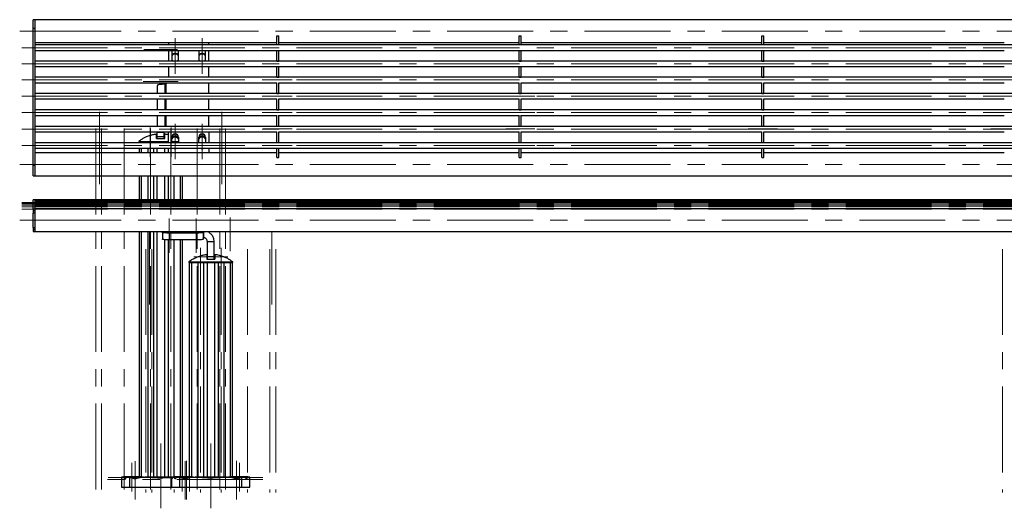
# Model space of a CAD drawing. Header units: millimetres. Extents: x 8 to 273, y 79 to 264.
# Tile 5 of 9: x 8 to 153, y 191 to 264. Entities that reach past the tile are written whole.
import ezdxf

# ---------------------------------------------------------------- set-up
doc = ezdxf.new("R2010")
doc.units = ezdxf.units.MM
doc.linetypes.add('CENTERX2', pattern=[20.32, 12.7, -2.54, 2.54, -2.54])
doc.layers.add('FORMAT', color=7, linetype='Continuous')

msp = doc.modelspace()

# ---------------------------------------------------------------- linework, layer by layer
at = {"color": 7, "linetype": 'Continuous', "lineweight": 25}
for p, q in [((9.91, 263.59), (9.61, 263.59)), ((9.61, 262.37), (9.61, 263.59)), ((9.61, 262.37), (9.91, 262.37)), ((9.61, 242.11), (9.61, 262.37)), ((189.31, 263.59), (9.91, 263.59)), ((9.91, 262.37), (9.91, 263.59)), ((9.91, 262.9), (9.91, 263.59)), ((9.91, 262.37), (9.91, 262.9)), ((9.91, 242.11), (9.91, 262.37)), ((45.64, 261.2), (45.94, 261.2)), ((45.64, 259.85), (45.64, 261.2)), ((45.94, 259.85), (45.94, 261.2)), ((81.52, 261.2), (81.82, 261.2)), ((81.52, 259.85), (81.52, 261.2)), ((81.82, 259.85), (81.82, 261.2)), ((117.4, 261.2), (117.7, 261.2)), ((117.4, 259.85), (117.4, 261.2)), ((117.7, 259.85), (117.7, 261.2)), ((9.91, 260.22), (45.64, 260.22)), ((189.31, 259.86), (9.91, 259.86)), ((29.61, 260.22), (29.61, 259.86)), ((35.61, 259.86), (35.61, 260.22)), ((45.94, 260.22), (81.52, 260.22)), ((81.82, 260.22), (117.4, 260.22)), ((117.7, 260.22), (153.28, 260.22)), ((9.91, 259.06), (45.64, 259.06)), ((29.61, 259.06), (29.61, 257.48)), ((30.11, 258.87), (30.11, 257.68)), ((31.11, 257.68), (31.11, 258.87)), ((34.11, 258.87), (34.11, 257.68)), ((35.11, 257.68), (35.11, 258.87)), ((35.61, 257.48), (35.61, 259.06)), ((45.64, 259.06), (45.94, 259.06)), ((45.64, 257.49), (45.64, 259.06)), ((45.94, 259.06), (81.52, 259.06)), ((45.94, 257.49), (45.94, 259.06)), ((81.52, 259.06), (81.82, 259.06)), ((81.52, 257.49), (81.52, 259.06)), ((81.82, 259.06), (117.4, 259.06)), ((81.82, 257.49), (81.82, 259.06)), ((117.4, 259.06), (117.7, 259.06)), ((117.4, 257.49), (117.4, 259.06)), ((117.7, 259.06), (153.28, 259.06)), ((117.7, 257.49), (117.7, 259.06)), ((189.31, 257.48), (9.91, 257.48)), ((9.91, 256.68), (45.64, 256.68)), ((29.61, 256.68), (29.61, 256.67)), ((29.61, 256.67), (29.61, 255.09)), ((29.61, 256.67), (35.61, 256.67)), ((35.61, 256.68), (35.61, 256.67)), ((35.61, 255.09), (35.61, 256.67)), ((45.64, 257.49), (45.94, 257.49)), ((45.64, 257.48), (45.64, 257.49)), ((45.64, 256.68), (45.94, 256.68)), ((45.64, 255.1), (45.64, 256.68)), ((45.94, 257.48), (45.94, 257.49)), ((45.94, 256.68), (81.52, 256.68)), ((45.94, 255.1), (45.94, 256.68)), ((81.52, 257.49), (81.82, 257.49)), ((81.52, 257.48), (81.52, 257.49)), ((81.52, 256.68), (81.82, 256.68)), ((81.52, 255.1), (81.52, 256.68)), ((81.82, 257.48), (81.82, 257.49)), ((81.82, 256.68), (117.4, 256.68)), ((81.82, 255.1), (81.82, 256.68)), ((117.4, 257.49), (117.7, 257.49)), ((117.4, 257.48), (117.4, 257.49)), ((117.4, 256.68), (117.7, 256.68)), ((117.4, 255.1), (117.4, 256.68)), ((117.7, 257.48), (117.7, 257.49)), ((117.7, 256.68), (153.28, 256.68)), ((117.7, 255.1), (117.7, 256.68)), ((189.31, 255.09), (9.91, 255.09)), ((45.64, 255.1), (45.94, 255.1)), ((45.64, 255.09), (45.64, 255.1)), ((45.94, 255.09), (45.94, 255.1)), ((81.52, 255.1), (81.82, 255.1)), ((81.52, 255.09), (81.52, 255.1)), ((81.82, 255.09), (81.82, 255.1)), ((117.4, 255.1), (117.7, 255.1)), ((117.4, 255.09), (117.4, 255.1)), ((117.7, 255.09), (117.7, 255.1)), ((9.91, 254.29), (45.64, 254.29)), ((27.97, 253.85), (27.97, 252.68)), ((29.23, 254.12), (29.07, 254.07)), ((35.61, 252.68), (35.61, 254.29)), ((45.64, 252.7), (45.64, 254.29)), ((45.94, 254.29), (81.52, 254.29)), ((45.94, 252.7), (45.94, 254.29)), ((81.52, 252.7), (81.52, 254.29)), ((81.82, 254.29), (117.4, 254.29)), ((81.82, 252.7), (81.82, 254.29)), ((117.4, 252.7), (117.4, 254.29)), ((117.7, 254.29), (153.28, 254.29)), ((117.7, 252.7), (117.7, 254.29)), ((189.31, 252.68), (9.91, 252.68)), ((45.64, 252.7), (45.94, 252.7)), ((45.64, 252.68), (45.64, 252.7)), ((45.94, 252.68), (45.94, 252.7)), ((81.52, 252.7), (81.82, 252.7)), ((81.52, 252.68), (81.52, 252.7)), ((81.82, 252.68), (81.82, 252.7)), ((117.4, 252.7), (117.7, 252.7)), ((117.4, 252.68), (117.4, 252.7)), ((117.7, 252.68), (117.7, 252.7)), ((9.91, 251.88), (45.64, 251.88)), ((27.97, 251.88), (27.97, 250.26)), ((35.61, 250.26), (35.61, 251.88)), ((45.64, 250.29), (45.64, 251.88)), ((45.94, 251.88), (81.52, 251.88)), ((45.94, 250.29), (45.94, 251.88)), ((81.52, 250.29), (81.52, 251.88)), ((81.82, 251.88), (117.4, 251.88)), ((81.82, 250.29), (81.82, 251.88)), ((117.4, 250.29), (117.4, 251.88)), ((117.7, 251.88), (153.28, 251.88)), ((117.7, 250.29), (117.7, 251.88)), ((189.31, 250.26), (9.91, 250.26)), ((9.91, 249.46), (45.64, 249.46)), ((27.97, 249.46), (27.97, 247.83)), ((35.61, 247.83), (35.61, 249.46)), ((45.64, 250.29), (45.94, 250.29)), ((45.64, 250.26), (45.64, 250.29)), ((45.64, 247.87), (45.64, 249.47)), ((45.94, 250.26), (45.94, 250.29)), ((45.94, 247.87), (45.94, 249.47)), ((45.94, 249.46), (81.52, 249.46)), ((81.52, 250.29), (81.82, 250.29)), ((81.52, 250.26), (81.52, 250.29)), ((81.52, 247.87), (81.52, 249.47)), ((81.82, 250.26), (81.82, 250.29)), ((81.82, 247.87), (81.82, 249.47)), ((81.82, 249.46), (117.4, 249.46)), ((117.4, 250.29), (117.7, 250.29)), ((117.4, 250.26), (117.4, 250.29)), ((117.4, 247.87), (117.4, 249.47)), ((117.7, 250.26), (117.7, 250.29)), ((117.7, 247.87), (117.7, 249.47)), ((117.7, 249.46), (153.28, 249.46)), ((189.31, 247.83), (9.91, 247.83)), ((45.64, 247.87), (45.94, 247.87)), ((45.64, 247.83), (45.64, 247.87)), ((45.94, 247.83), (45.94, 247.87)), ((81.52, 247.87), (81.82, 247.87)), ((81.52, 247.83), (81.52, 247.87)), ((81.82, 247.83), (81.82, 247.87)), ((117.4, 247.87), (117.7, 247.87)), ((117.4, 247.83), (117.4, 247.87)), ((117.7, 247.83), (117.7, 247.87)), ((9.91, 247.03), (45.64, 247.03)), ((27.97, 247.03), (27.97, 246.95)), ((28.97, 246.95), (27.97, 246.95)), ((27.97, 246.28), (27.97, 246.95)), ((28.97, 246.28), (27.97, 246.28)), ((27.97, 246.02), (27.97, 246.28)), ((28.97, 246.28), (28.97, 246.95)), ((28.97, 246.02), (28.97, 246.28)), ((29.61, 247), (29.61, 247.03)), ((29.61, 245.4), (29.61, 247.03)), ((30.11, 245.4), (30.11, 246.22)), ((31.11, 246.22), (31.11, 245.4)), ((34.11, 245.4), (34.11, 246.22)), ((35.11, 246.22), (35.11, 245.4)), ((35.61, 247.03), (35.61, 245.4)), ((45.64, 245.44), (45.64, 247.05)), ((45.94, 245.44), (45.94, 247.05)), ((45.94, 247.03), (81.52, 247.03)), ((81.52, 245.44), (81.52, 247.05)), ((81.82, 245.44), (81.82, 247.05)), ((81.82, 247.03), (117.4, 247.03)), ((117.4, 245.44), (117.4, 247.05)), ((117.7, 245.44), (117.7, 247.05)), ((117.7, 247.03), (153.28, 247.03)), ((189.31, 245.4), (9.91, 245.4)), ((25.22, 245.61), (25.22, 245.51)), ((25.22, 245.51), (26.48, 245.51)), ((25.27, 245.51), (25.27, 245.4)), ((26.48, 245.61), (26.48, 245.51)), ((26.48, 245.51), (26.93, 245.51)), ((26.93, 245.61), (26.93, 245.51)), ((26.93, 245.51), (29.61, 245.51)), ((27.92, 245.51), (27.92, 245.4)), ((28.45, 246.03), (28.49, 246.03)), ((29.02, 245.51), (29.02, 245.4)), ((30.11, 245.51), (30.46, 245.51)), ((30.11, 245.45), (30.14, 245.4)), ((30.46, 245.61), (30.46, 245.51)), ((30.46, 245.51), (31.11, 245.51)), ((31.07, 245.4), (31.11, 245.45)), ((34.11, 245.45), (34.14, 245.4)), ((35.07, 245.4), (35.11, 245.45)), ((45.64, 245.44), (45.94, 245.44)), ((45.64, 245.4), (45.64, 245.44)), ((45.94, 245.4), (45.94, 245.44)), ((81.52, 245.44), (81.82, 245.44)), ((81.52, 245.4), (81.52, 245.44)), ((81.82, 245.4), (81.82, 245.44)), ((117.4, 245.44), (117.7, 245.44)), ((117.4, 245.4), (117.4, 245.44)), ((117.7, 245.4), (117.7, 245.44)), ((9.91, 244.6), (189.31, 244.6)), ((45.64, 243.91), (9.91, 243.91)), ((25.27, 244.6), (25.27, 243.91)), ((27.92, 244.6), (27.92, 243.91)), ((29.02, 244.6), (29.02, 243.91)), ((29.61, 243.91), (29.61, 244.6)), ((35.61, 244.6), (35.61, 243.91)), ((45.64, 243.23), (45.64, 244.6)), ((45.94, 243.23), (45.94, 244.6)), ((81.52, 243.91), (45.94, 243.91)), ((81.52, 243.23), (81.52, 244.6)), ((81.82, 243.23), (81.82, 244.6)), ((117.4, 243.91), (81.82, 243.91)), ((117.4, 243.23), (117.4, 244.6)), ((117.7, 243.23), (117.7, 244.6)), ((153.28, 243.91), (117.7, 243.91)), ((9.61, 242.11), (9.91, 242.11)), ((9.61, 240.54), (9.61, 242.11)), ((9.91, 240.54), (9.91, 242.11)), ((45.64, 243.23), (45.94, 243.23)), ((81.52, 243.23), (81.82, 243.23)), ((117.4, 243.23), (117.7, 243.23)), ((9.61, 240.54), (9.91, 240.54)), ((9.91, 240.54), (189.31, 240.54)), ((25.27, 240.54), (25.27, 236.98)), ((27.92, 240.54), (27.92, 236.98)), ((29.02, 240.54), (29.02, 236.98)), ((31.67, 236.98), (31.67, 240.54)), ((9.91, 236.99), (9.61, 236.99)), ((9.61, 235.63), (9.61, 236.99)), ((9.91, 235.63), (9.91, 236.99)), ((189.31, 236.98), (9.91, 236.98)), ((189.31, 236.92), (9.91, 236.92)), ((189.31, 236.79), (9.91, 236.79)), ((189.31, 236.6), (9.91, 236.6)), ((189.31, 236.34), (9.91, 236.34)), ((189.31, 236.02), (9.91, 236.02)), ((9.61, 235.63), (9.91, 235.63)), ((9.61, 235.63), (9.61, 235.36)), ((9.91, 235.36), (9.61, 235.36)), ((9.61, 235.36), (9.61, 235.03)), ((9.91, 235.03), (9.61, 235.03)), ((9.61, 232.91), (9.61, 235.03)), ((189.31, 235.65), (9.91, 235.65)), ((9.91, 235.63), (9.91, 235.63)), ((9.91, 234.81), (9.91, 235.63)), ((9.91, 232.91), (9.91, 235.03)), ((9.91, 232.28), (9.91, 234.81)), ((9.61, 232.91), (9.91, 232.91)), ((9.61, 232.91), (9.61, 232.57)), ((9.91, 232.57), (9.61, 232.57)), ((9.61, 232.57), (9.61, 232.3)), ((9.91, 232.3), (9.61, 232.3)), ((9.61, 232.28), (9.61, 232.3)), ((9.61, 232.28), (9.91, 232.28)), ((9.91, 232.28), (9.91, 232.3)), ((9.91, 232.28), (189.31, 232.28)), ((25.27, 232.28), (25.27, 196.11)), ((27.92, 232.28), (27.92, 196)), ((28.74, 232.13), (28.74, 232.28)), ((28.74, 232.13), (28.74, 231.14)), ((33.74, 232.07), (29.74, 232.07)), ((29.74, 232.07), (29.74, 231.07)), ((33.74, 232.07), (33.74, 231.07)), ((34.74, 232.28), (34.74, 232.13)), ((34.74, 232.13), (34.74, 231.14)), ((34.78, 232.28), (34.78, 231.39)), ((29.02, 231.09), (29.02, 196)), ((33.74, 231.07), (29.74, 231.07)), ((31.67, 196.11), (31.67, 231.07)), ((34.78, 231.39), (34.74, 231.39)), ((36.38, 230.79), (35.38, 230.79)), ((35.38, 228.56), (35.38, 230.79)), ((36.38, 228.56), (36.38, 230.79)), ((32.63, 227.81), (32.63, 227.71)), ((32.63, 227.71), (33.89, 227.71)), ((32.68, 227.71), (32.68, 196.11)), ((33.89, 227.81), (33.89, 227.71)), ((33.89, 227.71), (34.34, 227.71)), ((34.34, 227.81), (34.34, 227.71)), ((34.34, 227.71), (37.42, 227.71)), ((35.33, 227.71), (35.33, 196)), ((36.38, 228.56), (35.38, 228.56)), ((35.38, 228.22), (35.38, 228.56)), ((35.86, 228.23), (35.9, 228.23)), ((36.38, 228.22), (36.38, 228.56)), ((36.43, 227.71), (36.43, 196)), ((37.42, 227.81), (37.42, 227.71)), ((37.42, 227.71), (37.87, 227.71)), ((37.87, 227.81), (37.87, 227.71)), ((37.87, 227.71), (39.13, 227.71)), ((39.08, 196.11), (39.08, 227.71)), ((39.13, 227.71), (39.13, 227.81)), ((22.67, 195.95), (22.67, 194.51)), ((22.91, 196), (22.68, 196)), ((23.03, 196), (22.91, 196)), ((22.97, 196.11), (22.97, 196)), ((22.97, 196.11), (25.47, 196.11)), ((23.15, 195.87), (23.09, 195.87)), ((23.77, 196), (23.69, 196)), ((23.9, 194.51), (23.9, 195.98)), ((25.93, 196), (24.67, 196)), ((25.47, 196), (25.47, 196.11)), ((30.09, 196), (26.14, 196)), ((30.08, 195.95), (30.08, 194.51)), ((30.32, 196), (30.09, 196)), ((30.44, 196), (30.32, 196)), ((30.38, 196.11), (30.38, 196)), ((30.38, 196.11), (32.88, 196.11)), ((30.56, 195.87), (30.5, 195.87)), ((31.18, 196), (31.1, 196)), ((31.31, 194.51), (31.31, 195.98)), ((33.34, 196), (32.08, 196)), ((32.88, 196), (32.88, 196.11)), ((38.21, 196), (33.55, 196)), ((39.68, 196), (38.34, 196)), ((38.88, 196.11), (38.88, 196)), ((38.88, 196.11), (41.38, 196.11)), ((40.45, 194.51), (40.45, 195.98)), ((40.66, 196), (40.58, 196)), ((41.26, 195.87), (41.2, 195.87)), ((41.44, 196), (41.32, 196)), ((41.38, 196), (41.38, 196.11)), ((41.67, 196), (41.44, 196)), ((41.68, 194.51), (41.68, 195.95)), ((22.67, 194.51), (23.9, 194.51)), ((23.9, 194.51), (30.08, 194.51)), ((30.08, 194.51), (31.31, 194.51)), ((31.31, 194.51), (40.45, 194.51)), ((40.45, 194.51), (41.68, 194.51))]:
    msp.add_line(p, q, dxfattribs=at)
at = {"color": 8, "linetype": 'Continuous', "lineweight": 25}
for p, q in [((29.07, 254.07), (29.07, 252.68)), ((29.23, 254.12), (29.23, 252.68)), ((29.07, 251.88), (29.07, 250.26)), ((29.23, 251.88), (29.23, 250.26)), ((29.07, 249.46), (29.07, 247.83)), ((29.23, 249.46), (29.23, 247.83)), ((25.6, 245.51), (25.6, 245.4)), ((26.55, 245.51), (26.55, 245.4)), ((27.38, 245.51), (27.38, 245.4)), ((29.57, 245.51), (29.57, 245.4)), ((30.39, 245.51), (30.39, 245.4)), ((25.6, 244.6), (25.6, 243.91)), ((26.55, 244.6), (26.55, 243.91)), ((27.38, 244.6), (27.38, 243.91)), ((29.57, 244.6), (29.57, 243.91)), ((25.6, 240.54), (25.6, 236.98)), ((26.55, 240.54), (26.55, 236.98)), ((27.38, 240.54), (27.38, 236.98)), ((29.57, 240.54), (29.57, 236.98)), ((30.39, 240.54), (30.39, 236.98)), ((31.34, 240.54), (31.34, 236.98)), ((25.6, 232.28), (25.6, 196)), ((26.55, 232.28), (26.55, 196)), ((27.38, 232.28), (27.38, 196)), ((29.57, 231.07), (29.57, 196)), ((30.39, 231.07), (30.39, 196.11)), ((31.34, 231.07), (31.34, 196.11)), ((33.01, 227.71), (33.01, 196)), ((33.96, 227.71), (33.96, 196)), ((34.78, 227.71), (34.78, 196)), ((36.97, 227.71), (36.97, 196)), ((37.8, 227.71), (37.8, 196)), ((38.75, 227.71), (38.75, 196)), ((22.79, 195.87), (22.72, 195.87)), ((25.03, 195.87), (24.33, 195.87)), ((30.2, 195.87), (30.13, 195.87)), ((32.44, 195.87), (31.74, 195.87)), ((40.02, 195.87), (39.32, 195.87)), ((41.63, 195.87), (41.56, 195.87))]:
    msp.add_line(p, q, dxfattribs=at)
at = {"color": 7, "linetype": 'Continuous', "lineweight": 25, "flags": 128}
for points in [[(30.14, 259.06), (30.13, 259.01), (30.11, 258.87)], [(30.17, 259.06), (30.13, 258.95), (30.11, 258.81)], [(31.11, 258.81), (31.09, 258.95), (31.04, 259.06)], [(31.11, 258.87), (31.09, 259.01), (31.07, 259.06)], [(34.14, 259.06), (34.13, 259.01), (34.11, 258.87)], [(34.17, 259.06), (34.13, 258.95), (34.11, 258.81)], [(35.11, 258.81), (35.09, 258.95), (35.04, 259.06)], [(35.11, 258.87), (35.09, 259.01), (35.07, 259.06)], [(30.11, 257.68), (30.13, 257.54), (30.15, 257.48)], [(31.07, 257.48), (31.09, 257.54), (31.11, 257.68)], [(34.11, 257.68), (34.13, 257.54), (34.15, 257.48)], [(35.07, 257.48), (35.09, 257.54), (35.11, 257.68)], [(26.93, 245.61), (27.72, 245.61), (28.87, 245.61), (29.61, 245.61)], [(29.74, 232.07), (29.55, 232.07), (29.36, 232.07), (29.19, 232.08), (29.04, 232.09), (28.91, 232.1), (28.82, 232.11), (28.76, 232.12), (28.74, 232.13)], [(29.74, 232.17), (29.59, 232.17), (29.45, 232.18), (29.33, 232.18), (29.24, 232.19), (29.17, 232.2), (29.14, 232.21), (29.15, 232.22), (29.2, 232.23), (29.28, 232.23), (29.39, 232.24), (29.52, 232.25), (29.67, 232.25), (29.82, 232.25), (29.96, 232.25), (30.1, 232.24), (30.21, 232.23), (30.29, 232.23), (30.33, 232.22), (30.34, 232.21), (30.31, 232.2), (30.25, 232.19), (30.15, 232.18), (30.03, 232.18), (29.89, 232.17), (29.74, 232.17)], [(33.74, 232.17), (33.59, 232.17), (33.45, 232.18), (33.33, 232.18), (33.24, 232.19), (33.17, 232.2), (33.14, 232.21), (33.15, 232.22), (33.2, 232.23), (33.28, 232.23), (33.39, 232.24), (33.52, 232.25), (33.67, 232.25), (33.82, 232.25), (33.96, 232.25), (34.1, 232.24), (34.21, 232.23), (34.29, 232.23), (34.33, 232.22), (34.34, 232.21), (34.31, 232.2), (34.25, 232.19), (34.15, 232.18), (34.03, 232.18), (33.89, 232.17), (33.74, 232.17)], [(34.74, 232.13), (34.72, 232.12), (34.67, 232.11), (34.58, 232.1), (34.45, 232.09), (34.3, 232.08), (34.13, 232.07), (33.94, 232.07), (33.74, 232.07)], [(29.74, 231.07), (29.55, 231.07), (29.36, 231.08), (29.19, 231.08), (29.04, 231.09), (28.91, 231.1), (28.82, 231.11), (28.76, 231.12), (28.74, 231.14)], [(34.74, 231.14), (34.72, 231.12), (34.67, 231.11), (34.58, 231.1), (34.45, 231.09), (34.3, 231.08), (34.13, 231.08), (33.94, 231.07), (33.74, 231.07)], [(34.34, 227.81), (35.13, 227.81), (36.28, 227.81), (37.42, 227.81)]]:
    msp.add_lwpolyline(points, dxfattribs=at)
at = {"color": 7, "linetype": 'Continuous', "lineweight": 25}
for centre, radius, start, end in [((30.61, 258.01), 0.601, 89.9473, 146.2273), ((30.61, 257.9), 0.601, 89.9473, 146.2273), ((30.61, 258.01), 0.601, 33.7727, 90.0527), ((30.61, 257.9), 0.601, 33.7727, 90.0527), ((34.61, 258.01), 0.601, 89.9473, 146.2273), ((34.61, 257.9), 0.601, 89.9473, 146.2273), ((34.61, 258.01), 0.601, 33.7727, 90.0527), ((34.61, 257.9), 0.601, 33.7727, 90.0527), ((30.61, 258.02), 0.599, 213.7248, 243.4218), ((30.61, 258.02), 0.599, 296.5782, 326.2752), ((34.61, 258.02), 0.599, 213.7248, 243.4218), ((34.61, 258.02), 0.599, 296.5782, 326.2752), ((30.61, 246.22), 0.5, 0.2455, 179.7545), ((30.61, 246.16), 0.5, 0.2455, 179.7545), ((30.61, 245.78), 0.601, 89.9473, 146.2273), ((30.61, 245.67), 0.601, 89.9473, 146.2273), ((30.61, 245.78), 0.601, 33.7727, 90.0527), ((30.61, 245.67), 0.601, 33.7727, 90.0527), ((34.61, 246.22), 0.5, 0.2455, 179.7545), ((34.61, 246.16), 0.5, 0.2455, 179.7545), ((34.61, 245.78), 0.601, 89.9473, 146.2273), ((34.61, 245.67), 0.601, 89.9473, 146.2273), ((34.61, 245.78), 0.601, 33.7727, 90.0527), ((34.61, 245.67), 0.601, 33.7727, 90.0527), ((30.61, 245.03), 0.502, 239.0203, 300.9797), ((34.61, 245.03), 0.502, 239.0203, 300.9797)]:
    msp.add_arc(centre, radius, start, end, dxfattribs=at)
for points, knots in [([(29.07, 254.07), (29.01, 254.07), (28.91, 254.06), (28.77, 254.05), (28.62, 254.04), (28.45, 254.03), (28.29, 254.01), (28.16, 253.99), (28.05, 253.96), (27.98, 253.91), (27.97, 253.87), (27.97, 253.85)], [0, 0, 0, 0, 0.0969996, 0.1802396, 0.2497364, 0.3749004, 0.5000504, 0.6156034, 0.7373221, 0.8653992, 1, 1, 1, 1]), ([(29.44, 254.29), (29.44, 254.28), (29.41, 254.23), (29.33, 254.17), (29.26, 254.14), (29.23, 254.12)], [0, 0, 0, 0, 0.08847, 0.610971, 1, 1, 1, 1]), ([(27.87, 246.67), (27.7, 246.65), (27.37, 246.61), (26.86, 246.47), (26.38, 246.29), (25.93, 246.08), (25.56, 245.86), (25.33, 245.68), (25.23, 245.61)], [0, 0, 0, 0, 0.1745826, 0.3497716, 0.5502657, 0.7007974, 0.8679225, 1, 1, 1, 1]), ([(27.87, 246.02), (27.87, 246.05), (27.87, 246.14), (27.87, 246.27), (27.87, 246.4), (27.87, 246.48), (27.87, 246.54), (27.87, 246.59), (27.87, 246.64), (27.87, 246.67), (27.87, 246.67), (27.87, 246.67)], [0, 0, 0, 0, 0.0684159, 0.2054562, 0.342921, 0.4807677, 0.5497782, 0.6188562, 0.7571928, 0.8959155, 1, 1, 1, 1]), ([(27.97, 246.95), (27.97, 246.95), (27.97, 246.95), (27.97, 246.95), (27.97, 246.95), (27.97, 246.95), (27.97, 246.96), (27.97, 246.97), (27.97, 246.98), (27.99, 247), (28, 247.02), (28.01, 247.03), (28.02, 247.03)], [0, 0, 0, 0, 0.0000588, 0.0004966, 0.0016907, 0.0061712, 0.0235019, 0.0916409, 0.3617624, 0.5637864, 0.8104235, 1, 1, 1, 1]), ([(28.97, 246.95), (28.97, 246.95), (28.97, 246.95), (28.97, 246.95), (28.97, 246.95), (28.97, 246.95), (28.97, 246.95), (28.97, 246.96), (28.97, 246.99), (28.98, 247.01), (28.99, 247.03)], [0, 0, 0, 0, 0.0000368, 0.0003056, 0.001034, 0.0037592, 0.0142838, 0.0556288, 0.2194894, 1, 1, 1, 1]), ([(29.61, 246.59), (29.6, 246.59), (29.49, 246.62), (29.31, 246.65), (29.14, 246.67), (29.07, 246.67)], [0, 0, 0, 0, 0.059603, 0.620212, 1, 1, 1, 1]), ([(29.07, 246.02), (29.07, 246.05), (29.07, 246.14), (29.07, 246.27), (29.07, 246.4), (29.07, 246.48), (29.07, 246.54), (29.07, 246.59), (29.07, 246.64), (29.07, 246.67), (29.07, 246.67), (29.07, 246.67)], [0, 0, 0, 0, 0.068416, 0.205455, 0.342919, 0.480765, 0.549775, 0.618853, 0.757189, 0.89591, 1, 1, 1, 1]), ([(31.11, 246.01), (31.07, 246.03), (30.9, 246.13), (30.73, 246.22), (30.59, 246.27), (30.59, 246.27)], [0, 0, 0, 0, 0.254383, 0.98316, 1, 1, 1, 1]), ([(25.22, 245.61), (25.22, 245.61), (25.22, 245.61), (25.26, 245.61), (25.39, 245.61), (25.64, 245.61), (25.99, 245.61), (26.31, 245.61), (26.48, 245.61)], [0, 0, 0, 0, 0.0501837, 0.173248, 0.3852733, 0.5872202, 0.780144, 1, 1, 1, 1]), ([(26.48, 245.61), (26.49, 245.61), (26.52, 245.61), (26.57, 245.61), (26.64, 245.61), (26.71, 245.61), (26.79, 245.61), (26.86, 245.61), (26.91, 245.61), (26.93, 245.61)], [0, 0, 0, 0, 0.1491661, 0.3026579, 0.4518236, 0.6053149, 0.754483, 0.907977, 1, 1, 1, 1]), ([(27.87, 246.02), (27.97, 246.02), (28.16, 246.03), (28.36, 246.03), (28.45, 246.03)], [0, 0, 0, 0, 0.499455, 1, 1, 1, 1]), ([(28.49, 246.03), (28.58, 246.03), (28.78, 246.03), (28.97, 246.02), (29.07, 246.02)], [0, 0, 0, 0, 0.4995114, 1, 1, 1, 1]), ([(30.11, 245.61), (30.13, 245.61), (30.18, 245.61), (30.26, 245.61), (30.33, 245.61), (30.39, 245.61), (30.43, 245.61), (30.45, 245.61), (30.46, 245.61)], [0, 0, 0, 0, 0.158548, 0.338543, 0.523758, 0.703753, 0.888967, 1, 1, 1, 1]), ([(30.46, 245.61), (30.56, 245.61), (30.75, 245.61), (30.96, 245.61), (31.07, 245.61), (31.11, 245.61)], [0, 0, 0, 0, 0.391616, 0.783232, 1, 1, 1, 1]), ([(36.38, 230.79), (36.37, 230.89), (36.36, 231.09), (36.28, 231.36), (36.17, 231.59), (36.03, 231.8), (35.86, 231.98), (35.67, 232.12), (35.5, 232.23), (35.39, 232.27), (35.34, 232.28)], [0, 0, 0, 0, 0.138485, 0.26758, 0.387502, 0.498529, 0.63575, 0.768378, 0.897439, 1, 1, 1, 1]), ([(35.38, 230.79), (35.37, 230.87), (35.35, 231.01), (35.25, 231.17), (35.15, 231.27), (35.03, 231.34), (34.92, 231.38), (34.83, 231.39), (34.8, 231.39), (34.78, 231.39)], [0, 0, 0, 0, 0.129237, 0.251674, 0.371845, 0.497161, 0.661113, 0.825526, 1, 1, 1, 1]), ([(35.28, 228.87), (35.11, 228.85), (34.78, 228.81), (34.27, 228.67), (33.79, 228.49), (33.34, 228.28), (32.97, 228.06), (32.74, 227.89), (32.64, 227.81)], [0, 0, 0, 0, 0.174793, 0.350193, 0.550929, 0.701642, 0.868969, 1, 1, 1, 1]), ([(35.28, 228.87), (35.28, 228.87), (35.28, 228.88), (35.28, 228.86), (35.28, 228.82), (35.28, 228.68), (35.28, 228.5), (35.28, 228.31), (35.28, 228.22)], [0, 0, 0, 0, 0.035029, 0.104687, 0.327643, 0.551196, 0.775281, 1, 1, 1, 1]), ([(36.48, 228.87), (36.48, 228.87), (36.48, 228.88), (36.48, 228.86), (36.48, 228.82), (36.48, 228.68), (36.48, 228.5), (36.48, 228.31), (36.48, 228.22)], [0, 0, 0, 0, 0.035023, 0.104682, 0.32764, 0.551193, 0.775279, 1, 1, 1, 1]), ([(39.12, 227.81), (39.02, 227.89), (38.79, 228.06), (38.41, 228.28), (38.02, 228.47), (37.67, 228.61), (37.33, 228.71), (37, 228.79), (36.72, 228.85), (36.55, 228.87), (36.48, 228.87)], [0, 0, 0, 0, 0.136298, 0.303644, 0.451015, 0.581484, 0.697054, 0.822503, 0.928316, 1, 1, 1, 1]), ([(32.64, 227.81), (32.64, 227.81), (32.62, 227.81), (32.71, 227.81), (32.88, 227.81), (33.06, 227.81), (33.28, 227.81), (33.55, 227.81), (33.8, 227.81), (33.89, 227.81)], [0, 0, 0, 0, 0.050189, 0.279085, 0.486078, 0.587181, 0.683568, 0.889904, 1, 1, 1, 1]), ([(33.89, 227.81), (33.9, 227.81), (33.93, 227.81), (33.98, 227.81), (34.05, 227.81), (34.12, 227.81), (34.2, 227.81), (34.27, 227.81), (34.32, 227.81), (34.34, 227.81)], [0, 0, 0, 0, 0.149166, 0.302658, 0.451824, 0.605315, 0.754483, 0.907977, 1, 1, 1, 1]), ([(35.28, 228.22), (35.38, 228.22), (35.57, 228.23), (35.76, 228.23), (35.86, 228.23)], [0, 0, 0, 0, 0.499455, 1, 1, 1, 1]), ([(35.9, 228.23), (35.99, 228.23), (36.19, 228.23), (36.38, 228.22), (36.48, 228.22)], [0, 0, 0, 0, 0.499511, 1, 1, 1, 1]), ([(37.42, 227.81), (37.45, 227.81), (37.51, 227.81), (37.59, 227.81), (37.67, 227.81), (37.74, 227.81), (37.8, 227.81), (37.84, 227.81), (37.86, 227.81), (37.87, 227.81)], [0, 0, 0, 0, 0.149168, 0.3026616, 0.4518293, 0.605323, 0.7544902, 0.9079832, 1, 1, 1, 1]), ([(37.87, 227.81), (37.97, 227.81), (38.18, 227.81), (38.43, 227.81), (38.7, 227.81), (38.93, 227.81), (39.07, 227.81), (39.13, 227.81), (39.13, 227.81), (39.13, 227.81)], [0, 0, 0, 0, 0.128077, 0.256594, 0.379648, 0.591656, 0.793586, 0.927512, 1, 1, 1, 1]), ([(22.67, 195.95), (22.67, 195.96), (22.67, 195.98), (22.67, 195.99), (22.68, 196), (22.68, 196), (22.69, 195.99), (22.7, 195.97), (22.7, 195.94), (22.71, 195.91), (22.72, 195.88), (22.72, 195.87)], [0, 0, 0, 0, 0.081048, 0.200367, 0.315531, 0.434032, 0.549359, 0.667921, 0.785277, 0.905932, 1, 1, 1, 1]), ([(22.72, 195.87), (22.72, 195.86), (22.73, 195.83), (22.74, 195.81), (22.75, 195.81), (22.77, 195.82), (22.78, 195.84), (22.79, 195.86), (22.79, 195.87)], [0, 0, 0, 0, 0.168287, 0.3507453, 0.5388083, 0.7330517, 0.9305943, 1, 1, 1, 1]), ([(22.79, 195.87), (22.79, 195.88), (22.8, 195.91), (22.82, 195.94), (22.84, 195.97), (22.87, 195.99), (22.9, 196), (22.93, 196), (22.96, 195.99), (23, 195.97), (23.04, 195.94), (23.07, 195.9), (23.09, 195.87), (23.09, 195.87)], [0, 0, 0, 0, 0.083005, 0.168374, 0.253965, 0.341761, 0.432991, 0.526377, 0.627789, 0.731666, 0.842331, 0.956309, 1, 1, 1, 1]), ([(23.03, 196), (23.03, 196), (23.04, 196), (23.06, 195.99), (23.08, 195.97), (23.11, 195.95), (23.13, 195.91), (23.15, 195.88), (23.15, 195.87)], [0, 0, 0, 0, 0.079985, 0.255893, 0.439637, 0.627939, 0.811731, 1, 1, 1, 1]), ([(23.09, 195.87), (23.1, 195.85), (23.12, 195.83), (23.15, 195.82), (23.18, 195.81), (23.22, 195.81), (23.26, 195.82), (23.29, 195.84), (23.3, 195.86), (23.31, 195.87)], [0, 0, 0, 0, 0.179428, 0.288408, 0.400529, 0.624405, 0.755447, 0.890512, 1, 1, 1, 1]), ([(23.15, 195.87), (23.16, 195.86), (23.17, 195.84), (23.19, 195.82), (23.21, 195.81), (23.23, 195.81), (23.24, 195.81)], [0, 0, 0, 0, 0.14618, 0.468078, 0.83995, 1, 1, 1, 1]), ([(23.31, 195.87), (23.33, 195.88), (23.36, 195.92), (23.44, 195.96), (23.52, 195.99), (23.63, 196), (23.76, 196), (23.85, 195.99), (23.9, 195.98)], [0, 0, 0, 0, 0.119883, 0.244464, 0.408549, 0.576935, 0.786917, 1, 1, 1, 1]), ([(23.77, 196), (23.81, 196), (23.9, 196), (24.05, 195.99), (24.22, 195.99), (24.4, 195.99), (24.55, 196), (24.64, 196), (24.67, 196)], [0, 0, 0, 0, 0.142258, 0.319725, 0.500368, 0.690074, 0.883735, 1, 1, 1, 1]), ([(23.9, 195.98), (23.94, 195.98), (24.01, 195.97), (24.12, 195.94), (24.23, 195.91), (24.3, 195.88), (24.33, 195.87)], [0, 0, 0, 0, 0.247239, 0.495309, 0.746762, 1, 1, 1, 1]), ([(24.33, 195.87), (24.35, 195.86), (24.4, 195.84), (24.47, 195.82), (24.56, 195.81), (24.67, 195.81), (24.79, 195.81), (24.9, 195.83), (24.97, 195.85), (25.02, 195.86), (25.03, 195.87)], [0, 0, 0, 0, 0.099624, 0.200943, 0.323868, 0.447571, 0.699202, 0.813769, 0.928968, 1, 1, 1, 1]), ([(25.03, 195.87), (25.12, 195.89), (25.3, 195.95), (25.69, 195.99), (26.1, 196), (26.52, 195.99), (26.85, 195.98), (27.18, 195.96), (27.51, 195.94), (27.84, 195.92), (28.16, 195.91), (28.59, 195.91), (29.17, 195.92), (29.7, 195.96), (30.02, 195.97), (30.08, 195.98)], [0, 0, 0, 0, 0.0561957, 0.1129541, 0.2380479, 0.3012687, 0.3660147, 0.4308214, 0.4960975, 0.5614273, 0.6242649, 0.687176, 0.8131762, 0.9633689, 1, 1, 1, 1]), ([(30.08, 195.95), (30.08, 195.96), (30.08, 195.98), (30.08, 195.99), (30.09, 196), (30.09, 196), (30.1, 195.99), (30.11, 195.97), (30.11, 195.94), (30.12, 195.91), (30.13, 195.88), (30.13, 195.87)], [0, 0, 0, 0, 0.081048, 0.200367, 0.315531, 0.434032, 0.549359, 0.667921, 0.785277, 0.905932, 1, 1, 1, 1]), ([(30.13, 195.87), (30.13, 195.86), (30.14, 195.83), (30.15, 195.81), (30.16, 195.81), (30.18, 195.82), (30.19, 195.84), (30.2, 195.86), (30.2, 195.87)], [0, 0, 0, 0, 0.168287, 0.3507453, 0.5388083, 0.7330517, 0.9305943, 1, 1, 1, 1]), ([(30.2, 195.87), (30.2, 195.88), (30.21, 195.91), (30.23, 195.94), (30.25, 195.97), (30.28, 195.99), (30.31, 196), (30.34, 196), (30.37, 195.99), (30.41, 195.97), (30.45, 195.94), (30.48, 195.9), (30.5, 195.87), (30.5, 195.87)], [0, 0, 0, 0, 0.0830045, 0.1683745, 0.2539648, 0.3417609, 0.4329914, 0.5263771, 0.6277891, 0.7316657, 0.8423311, 0.9563088, 1, 1, 1, 1]), ([(30.44, 196), (30.44, 196), (30.45, 196), (30.47, 195.99), (30.49, 195.97), (30.52, 195.95), (30.54, 195.91), (30.56, 195.88), (30.56, 195.87)], [0, 0, 0, 0, 0.079985, 0.255893, 0.439637, 0.627939, 0.811731, 1, 1, 1, 1]), ([(30.5, 195.87), (30.51, 195.85), (30.53, 195.83), (30.56, 195.82), (30.59, 195.81), (30.63, 195.81), (30.67, 195.82), (30.7, 195.84), (30.71, 195.86), (30.72, 195.87)], [0, 0, 0, 0, 0.1794284, 0.2884084, 0.4005293, 0.6244048, 0.755447, 0.8905118, 1, 1, 1, 1]), ([(30.56, 195.87), (30.57, 195.86), (30.58, 195.84), (30.6, 195.82), (30.62, 195.81), (30.64, 195.81), (30.65, 195.81)], [0, 0, 0, 0, 0.14618, 0.468078, 0.83995, 1, 1, 1, 1]), ([(30.72, 195.87), (30.74, 195.88), (30.77, 195.92), (30.84, 195.96), (30.93, 195.99), (31.04, 196), (31.17, 196), (31.26, 195.99), (31.31, 195.98)], [0, 0, 0, 0, 0.119883, 0.244464, 0.408549, 0.576935, 0.786917, 1, 1, 1, 1]), ([(31.18, 196), (31.22, 196), (31.31, 196), (31.46, 195.99), (31.63, 195.99), (31.81, 195.99), (31.96, 196), (32.05, 196), (32.08, 196)], [0, 0, 0, 0, 0.142258, 0.319725, 0.500368, 0.690074, 0.883735, 1, 1, 1, 1]), ([(31.31, 195.98), (31.35, 195.98), (31.42, 195.97), (31.53, 195.94), (31.64, 195.91), (31.71, 195.88), (31.74, 195.87)], [0, 0, 0, 0, 0.247239, 0.495309, 0.746762, 1, 1, 1, 1]), ([(31.74, 195.87), (31.76, 195.86), (31.81, 195.84), (31.88, 195.82), (31.96, 195.81), (32.08, 195.81), (32.2, 195.81), (32.31, 195.83), (32.38, 195.85), (32.43, 195.86), (32.44, 195.87)], [0, 0, 0, 0, 0.099624, 0.200943, 0.323868, 0.447571, 0.699202, 0.813769, 0.928968, 1, 1, 1, 1]), ([(32.44, 195.87), (32.53, 195.89), (32.71, 195.95), (33.1, 195.99), (33.51, 196), (33.93, 195.99), (34.26, 195.98), (34.59, 195.96), (34.92, 195.94), (35.25, 195.92), (35.57, 195.91), (36, 195.91), (36.58, 195.92), (37.26, 195.97), (37.91, 196), (38.42, 196), (38.82, 195.98), (39.11, 195.93), (39.27, 195.88), (39.32, 195.87)], [0, 0, 0, 0, 0.041073, 0.082558, 0.173989, 0.220197, 0.26752, 0.314887, 0.362597, 0.410346, 0.456274, 0.502256, 0.594349, 0.704125, 0.795579, 0.872773, 0.926567, 0.976263, 1, 1, 1, 1]), ([(39.32, 195.87), (39.33, 195.86), (39.38, 195.84), (39.46, 195.83), (39.56, 195.81), (39.65, 195.81), (39.75, 195.81), (39.83, 195.82), (39.9, 195.83), (39.96, 195.84), (40, 195.86), (40.02, 195.87)], [0, 0, 0, 0, 0.071175, 0.205306, 0.340587, 0.478532, 0.617175, 0.727706, 0.838828, 0.919032, 1, 1, 1, 1]), ([(39.68, 196), (39.72, 196), (39.81, 196), (39.96, 195.99), (40.13, 195.99), (40.31, 195.99), (40.46, 196), (40.55, 196), (40.58, 196)], [0, 0, 0, 0, 0.142258, 0.319725, 0.500368, 0.690074, 0.883735, 1, 1, 1, 1]), ([(40.02, 195.87), (40.05, 195.88), (40.12, 195.91), (40.23, 195.94), (40.34, 195.97), (40.41, 195.98), (40.45, 195.98)], [0, 0, 0, 0, 0.2460069, 0.4940939, 0.7465698, 1, 1, 1, 1]), ([(40.45, 195.98), (40.5, 195.99), (40.58, 196), (40.69, 196), (40.76, 196), (40.84, 195.98), (40.92, 195.96), (40.99, 195.92), (41.02, 195.88), (41.04, 195.87)], [0, 0, 0, 0, 0.23872, 0.359864, 0.481741, 0.618229, 0.756975, 0.876519, 1, 1, 1, 1]), ([(41.04, 195.87), (41.05, 195.86), (41.06, 195.84), (41.09, 195.83), (41.12, 195.81), (41.15, 195.81), (41.18, 195.81), (41.21, 195.82), (41.24, 195.84), (41.25, 195.86), (41.26, 195.87)], [0, 0, 0, 0, 0.108588, 0.220604, 0.352212, 0.48763, 0.619521, 0.755832, 0.937819, 1, 1, 1, 1]), ([(41.11, 195.81), (41.12, 195.81), (41.14, 195.81), (41.16, 195.82), (41.18, 195.85), (41.19, 195.86), (41.2, 195.87)], [0, 0, 0, 0, 0.115855, 0.5504, 0.910442, 1, 1, 1, 1]), ([(41.2, 195.87), (41.21, 195.89), (41.22, 195.92), (41.25, 195.96), (41.28, 195.98), (41.3, 196), (41.31, 196), (41.32, 196)], [0, 0, 0, 0, 0.237999, 0.430323, 0.627677, 0.829074, 1, 1, 1, 1]), ([(41.26, 195.87), (41.27, 195.88), (41.29, 195.92), (41.33, 195.95), (41.37, 195.98), (41.41, 196), (41.44, 196), (41.48, 195.99), (41.51, 195.97), (41.53, 195.94), (41.55, 195.9), (41.56, 195.88), (41.56, 195.87)], [0, 0, 0, 0, 0.1052, 0.213605, 0.318703, 0.426467, 0.538174, 0.653636, 0.756713, 0.863631, 0.931193, 1, 1, 1, 1]), ([(41.56, 195.87), (41.56, 195.86), (41.57, 195.83), (41.58, 195.81), (41.6, 195.81), (41.61, 195.82), (41.62, 195.84), (41.63, 195.86), (41.63, 195.87)], [0, 0, 0, 0, 0.142796, 0.330331, 0.52609, 0.723244, 0.915637, 1, 1, 1, 1]), ([(41.63, 195.87), (41.63, 195.88), (41.64, 195.91), (41.65, 195.95), (41.66, 195.97), (41.66, 195.99), (41.67, 196), (41.68, 196), (41.68, 195.99), (41.68, 195.97), (41.68, 195.96), (41.68, 195.95)], [0, 0, 0, 0, 0.118952, 0.241354, 0.360304, 0.482735, 0.600979, 0.72279, 0.838682, 0.957992, 1, 1, 1, 1])]:
    msp.add_open_spline(points, degree=3, knots=knots, dxfattribs=at)
at = {"layer": 'FORMAT', "linetype": 'CENTERX2', "lineweight": 18}
for p, q in [((7.61, 261.91), (9.91, 261.91)), ((9.91, 261.91), (189.31, 261.91)), ((30.61, 260.87), (30.61, 255.62)), ((34.61, 260.87), (34.61, 255.62)), ((7.91, 259.46), (191.31, 259.46)), ((30.97, 259.18), (25.97, 259.18)), ((7.91, 257.08), (191.31, 257.08)), ((7.91, 254.69), (191.31, 254.69)), ((25.87, 254.48), (31.07, 254.48)), ((43.64, 254.7), (47.94, 254.7)), ((7.91, 252.28), (191.31, 252.28)), ((43.64, 252.29), (47.94, 252.29)), ((79.52, 252.29), (83.82, 252.29)), ((7.91, 249.86), (191.31, 249.86)), ((19.42, 249.98), (19.42, 239.31)), ((37.52, 249.98), (37.52, 239.31)), ((43.64, 249.88), (47.94, 249.88)), ((79.52, 249.88), (83.82, 249.88)), ((115.4, 249.88), (119.7, 249.88)), ((26.93, 247.69), (26.93, 243.35)), ((30.01, 247.69), (30.01, 243.35)), ((30.61, 242.97), (30.61, 248.22)), ((34.61, 242.97), (34.61, 248.22)), ((7.91, 247.43), (191.31, 247.43)), ((18.87, 247.51), (18.87, 193.21)), ((19.73, 247.51), (19.73, 193.21)), ((23.06, 247.51), (23.06, 193.21)), ((26.95, 247.51), (26.95, 193.21)), ((29.99, 247.51), (29.99, 193.21)), ((33.88, 247.51), (33.88, 193.21)), ((37.21, 247.51), (37.21, 193.21)), ((38.07, 247.51), (38.07, 193.21)), ((43.64, 247.46), (47.94, 247.46)), ((79.52, 247.46), (83.82, 247.46)), ((115.4, 247.46), (119.7, 247.46)), ((151.28, 247.46), (155.58, 247.46)), ((7.91, 245), (191.31, 245)), ((43.64, 245.03), (47.94, 245.03)), ((79.52, 245.03), (83.82, 245.03)), ((115.4, 245.03), (119.7, 245.03)), ((151.28, 245.03), (155.58, 245.03)), ((7.61, 242.22), (9.91, 242.22)), ((9.91, 242.22), (189.31, 242.22)), ((7.91, 236.58), (191.31, 236.58)), ((7.91, 236.52), (191.31, 236.52)), ((7.91, 236.39), (191.31, 236.39)), ((7.91, 236.2), (191.31, 236.2)), ((38.48, 236.68), (33.28, 236.68)), ((7.91, 235.94), (191.31, 235.94)), ((7.91, 235.62), (191.31, 235.62)), ((7.61, 233.97), (9.91, 233.97)), ((9.91, 233.97), (189.31, 233.97)), ((29.74, 234.21), (29.74, 229.14)), ((33.74, 234.21), (33.74, 229.14)), ((38.74, 229.39), (38.74, 234.39)), ((26.83, 232.18), (26.83, 221.51)), ((44.93, 232.18), (44.93, 221.51)), ((26.28, 229.71), (26.28, 193.71)), ((27.14, 229.71), (27.14, 193.71)), ((30.47, 229.71), (30.47, 193.71)), ((34.34, 229.89), (34.34, 225.55)), ((34.36, 229.71), (34.36, 193.71)), ((37.4, 229.71), (37.4, 193.71)), ((37.42, 229.89), (37.42, 225.55)), ((41.29, 229.71), (41.29, 193.71)), ((44.62, 229.71), (44.62, 193.71)), ((45.48, 229.71), (45.48, 193.71)), ((153.01, 229.71), (153.01, 193.71)), ((33.38, 228.56), (38.38, 228.56)), ((28.47, 191.39), (28.47, 200.98)), ((35.88, 191.39), (35.88, 200.98)), ((24.67, 192.69), (24.67, 198.38)), ((32.08, 192.69), (32.08, 198.38)), ((32.27, 192.69), (32.27, 198.39)), ((39.68, 192.69), (39.68, 198.39)), ((24.22, 198.11), (24.22, 193.87)), ((31.63, 198.11), (31.63, 193.87)), ((32.72, 198.11), (32.72, 193.87)), ((40.13, 198.11), (40.13, 193.87)), ((43.57, 195.65), (20.61, 195.65)), ((43.57, 195.96), (20.7, 195.96))]:
    msp.add_line(p, q, dxfattribs=at)

doc.saveas('drawing.dxf')
